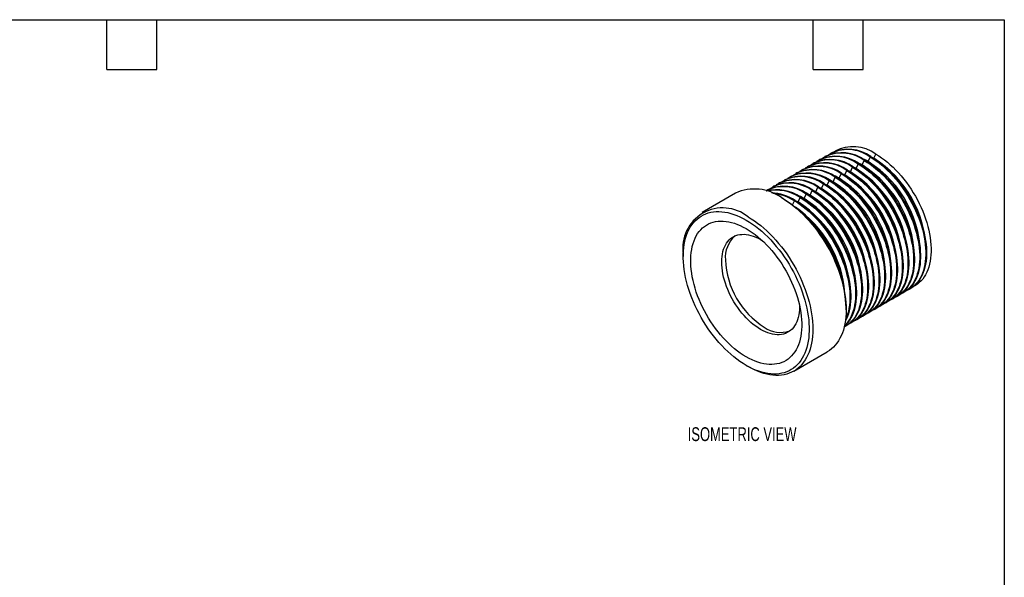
# Model space of a CAD drawing. Header units: millimetres. Extents: x 3 to 137, y 3 to 105.
# Tile 3 of 3: x 61 to 137, y 62 to 105. Entities that reach past the tile are written whole.
import ezdxf

# ---------------------------------------------------------------- set-up
doc = ezdxf.new("R2010")
doc.units = ezdxf.units.MM
doc.header["$LTSCALE"] = 0.5
doc.layers.add('DIMENSIONS', color=140, linetype='Continuous', lineweight=25)
doc.layers.add('TEXT', color=140, linetype='Continuous', lineweight=25)
doc.styles.add('SLDTEXTSTYLE0', font='TXT', dxfattribs={"width": 0.7})

msp = doc.modelspace()

# ---------------------------------------------------------------- linework, layer by layer
for p, q in [((122.41938, 94.08429), (122.35751, 94.04857)), ((122.879, 94.34962), (122.81713, 94.3139)), ((123.33862, 94.61495), (123.27675, 94.57924)), ((125.81689, 94.01686), (125.87876, 94.05257)), ((126.11741, 93.94538), (126.2765, 94.28219)), ((126.2765, 94.28219), (126.33838, 94.31791)), ((126.44651, 94.25389), (126.55051, 94.19541)), ((126.54548, 94.1925), (126.55051, 94.19541)), ((126.55051, 94.19541), (126.70077, 94.5135)), ((121.12007, 93.33421), (121.0582, 93.2985)), ((121.55318, 93.58424), (121.4913, 93.54852)), ((121.98628, 93.83426), (121.92441, 93.79855)), ((124.76506, 93.16469), (124.92416, 93.5015)), ((124.92416, 93.5015), (124.98603, 93.53722)), ((125.0942, 93.47319), (125.19817, 93.41471)), ((125.19314, 93.41181), (125.19817, 93.41471)), ((125.19817, 93.41471), (125.35727, 93.75152)), ((125.35727, 93.75152), (125.41914, 93.78724)), ((125.62625, 93.66184), (125.65779, 93.68005)), ((125.65779, 93.68005), (125.81689, 94.01686)), ((126.08586, 93.92717), (126.11741, 93.94538)), ((119.76773, 92.55352), (119.70586, 92.51781)), ((120.20083, 92.80355), (120.13896, 92.76783)), ((120.66045, 93.06888), (120.59858, 93.03316)), ((123.43924, 92.39931), (123.59834, 92.73612)), ((123.59834, 92.73612), (123.66021, 92.77183)), ((123.86732, 92.64643), (123.89886, 92.66464)), ((123.89886, 92.66464), (124.05796, 93.00145)), ((124.05796, 93.00145), (124.11983, 93.03717)), ((124.22786, 92.97321), (124.33196, 92.91466)), ((124.32694, 92.91176), (124.33196, 92.91466)), ((124.33196, 92.91466), (124.49106, 93.25147)), ((124.49106, 93.25147), (124.55293, 93.28719)), ((124.66091, 93.22326), (124.76506, 93.16469)), ((124.76004, 93.16179), (124.76506, 93.16469)), ((128.23561, 92.70636), (128.16799, 92.78271)), ((118.90153, 92.05347), (118.83965, 92.01776)), ((119.33463, 92.3035), (119.27276, 92.26778)), ((122.11341, 91.63392), (122.27251, 91.97073)), ((122.27251, 91.97073), (122.33438, 92.00645)), ((122.44247, 91.94246), (122.54652, 91.88395)), ((122.54149, 91.88105), (122.54652, 91.88395)), ((122.54652, 91.88395), (122.70562, 92.22076)), ((122.70562, 92.22076), (122.76749, 92.25648)), ((122.87547, 92.19255), (122.97962, 92.13397)), ((122.97459, 92.13107), (122.97962, 92.13397)), ((122.97962, 92.13397), (123.13872, 92.47078)), ((123.13872, 92.47078), (123.20059, 92.5065)), ((123.4077, 92.3811), (123.43924, 92.39931)), ((126.88327, 91.92567), (126.81565, 92.00202)), ((127.31637, 92.17569), (127.24876, 92.25205)), ((127.77599, 92.44102), (127.70838, 92.51738)), ((115.99208, 91.52856), (113.44649, 90.05902)), ((118.44191, 91.78814), (118.38003, 91.75242)), ((119.63322, 91.10033), (119.49179, 91.182)), ((120.76107, 90.85323), (120.92017, 91.19004)), ((120.92017, 91.19004), (120.98204, 91.22576)), ((121.18915, 91.10036), (121.22069, 91.11857)), ((121.22069, 91.11857), (121.37979, 91.45538)), ((121.37979, 91.45538), (121.44166, 91.49109)), ((121.64877, 91.36569), (121.68031, 91.3839)), ((121.68031, 91.3839), (121.83941, 91.72071)), ((121.83941, 91.72071), (121.90128, 91.75643)), ((122.00943, 91.6924), (122.11341, 91.63392)), ((122.10839, 91.63102), (122.11341, 91.63392)), ((125.55745, 91.16028), (125.48983, 91.23664)), ((126.01707, 91.42562), (125.94945, 91.50197)), ((126.45017, 91.67564), (126.38255, 91.752)), ((120.34116, 90.63113), (120.48707, 90.94002)), ((120.48707, 90.94002), (120.54894, 90.97574)), ((120.65704, 90.91174), (120.76107, 90.85323)), ((120.75605, 90.85033), (120.76107, 90.85323)), ((124.23162, 90.3949), (124.164, 90.47126)), ((124.66472, 90.64493), (124.59711, 90.72128)), ((125.09783, 90.89495), (125.03021, 90.97131)), ((122.87928, 89.61421), (122.81166, 89.69057)), ((123.3389, 89.87954), (123.27128, 89.9559)), ((123.79852, 90.14488), (123.7309, 90.22123)), ((122.01307, 89.11416), (121.94546, 89.19052)), ((122.44618, 89.36419), (122.37856, 89.44054)), ((129.24729, 88.79011), (129.21498, 88.88685)), ((129.70691, 89.05544), (129.6746, 89.15218)), ((130.16653, 89.32077), (130.13422, 89.41751)), ((127.94798, 88.04003), (127.91568, 88.13677)), ((128.38109, 88.29006), (128.34878, 88.3868)), ((128.81419, 88.54008), (128.78188, 88.63682)), ((117.9008, 87.97723), (118.02614, 87.90181)), ((126.59564, 87.25934), (126.56333, 87.35608)), ((127.02875, 87.50937), (126.99644, 87.60611)), ((127.48836, 87.7747), (127.45606, 87.87144)), ((111.99646, 86.85411), (111.99646, 86.69083)), ((125.26982, 86.49396), (125.23751, 86.5907)), ((125.72944, 86.75929), (125.69713, 86.85603)), ((126.16254, 87.00932), (126.13023, 87.10606)), ((123.94399, 85.72858), (123.91168, 85.82532)), ((124.37709, 85.9786), (124.34479, 86.07534)), ((124.8102, 86.22863), (124.77789, 86.32537)), ((128.35702, 83.65599), (128.41889, 83.6917)), ((128.81664, 83.92132), (128.87851, 83.95704)), ((129.27626, 84.18665), (129.33813, 84.22237)), ((124.44154, 82.60879), (124.44154, 82.77207)), ((127.05771, 82.90591), (127.11959, 82.94163)), ((127.49082, 83.15594), (127.55269, 83.19165)), ((127.92392, 83.40596), (127.98579, 83.44168)), ((125.70537, 82.12522), (125.76724, 82.16094)), ((126.13847, 82.37524), (126.20035, 82.41096)), ((126.59809, 82.64058), (126.65997, 82.6763)), ((124.37955, 81.35984), (124.44142, 81.39556)), ((124.83917, 81.62517), (124.90104, 81.66089)), ((125.27227, 81.87519), (125.33414, 81.91091)), ((120.44593, 77.93434), (122.99151, 79.40387)), ((116.80479, 78.36256), (116.94621, 78.28089))]:
    msp.add_line(p, q)
at = {"flags": 128}
for points in [[(125.87876, 94.05257), (126.10456, 93.91528), (126.32972, 93.76448), (126.55361, 93.60062), (126.77558, 93.42414), (126.99501, 93.23557), (127.21127, 93.03542), (127.42376, 92.82426), (127.63187, 92.6027), (127.83501, 92.37136), (128.0326, 92.13091), (128.22409, 91.88201), (128.40893, 91.62537), (128.5866, 91.36173), (128.75659, 91.09183), (128.91843, 90.81643), (129.07164, 90.53632), (129.21581, 90.25229), (129.35052, 89.96515), (129.47539, 89.6757), (129.59006, 89.38477), (129.69422, 89.09319), (129.78755, 88.80177), (129.86981, 88.51136), (129.94075, 88.22276), (130.00018, 87.9368), (130.04793, 87.65429), (130.08386, 87.37603), (130.10787, 87.1028), (130.11989, 86.83539), (130.11989, 86.57455), (130.10787, 86.32102), (130.08386, 86.07552), (130.04793, 85.83874), (130.00018, 85.61136), (129.94075, 85.39401), (129.86981, 85.18733), (129.78755, 84.99188), (129.69422, 84.80824), (129.59006, 84.6369), (129.47539, 84.47838), (129.35052, 84.3331), (129.21581, 84.20148), (129.07164, 84.08391), (128.91843, 83.9807), (128.87851, 83.95704)], [(126.2765, 94.28219), (126.50231, 94.14489), (126.72747, 93.9941), (126.95135, 93.83023), (127.17333, 93.65376), (127.39275, 93.46518), (127.60902, 93.26503), (127.82151, 93.05388), (128.02962, 92.83232), (128.23275, 92.60098), (128.43035, 92.36052), (128.62184, 92.11162), (128.80668, 91.85499), (128.98435, 91.59135), (129.15434, 91.32144), (129.31617, 91.04605), (129.46939, 90.76594), (129.61356, 90.48191), (129.74827, 90.19476), (129.87314, 89.90531), (129.98781, 89.61439), (130.09196, 89.3228), (130.1853, 89.03139), (130.26756, 88.74097), (130.3385, 88.45237), (130.39793, 88.16642), (130.44568, 87.8839), (130.48161, 87.60564), (130.50562, 87.33242), (130.51764, 87.06501), (130.51764, 86.80417), (130.50562, 86.55064), (130.48161, 86.30513), (130.44568, 86.06835), (130.39793, 85.84097), (130.3385, 85.62363), (130.26756, 85.41694), (130.1853, 85.2215), (130.09196, 85.03785), (129.98781, 84.86652), (129.87314, 84.70799), (129.74827, 84.56271), (129.61356, 84.4311), (129.46939, 84.31352), (129.31617, 84.21031), (129.15434, 84.12177), (129.07078, 84.08327)], [(126.33838, 94.31791), (126.56418, 94.18061), (126.78934, 94.02981), (127.01323, 93.86595), (127.2352, 93.68948), (127.45463, 93.5009), (127.67089, 93.30075), (127.88338, 93.08959), (128.09149, 92.86803), (128.29463, 92.6367), (128.49222, 92.39624), (128.68371, 92.14734), (128.86855, 91.8907), (129.04622, 91.62706), (129.21621, 91.35716), (129.37804, 91.08177), (129.53126, 90.80166), (129.67543, 90.51762), (129.81014, 90.23048), (129.93501, 89.94103), (130.04968, 89.6501), (130.15383, 89.35852), (130.24717, 89.06711), (130.32943, 88.77669), (130.40037, 88.48809), (130.4598, 88.20213), (130.50755, 87.91962), (130.54348, 87.64136), (130.56749, 87.36814), (130.57951, 87.10073), (130.57951, 86.83988), (130.56749, 86.58635), (130.54348, 86.34085), (130.50755, 86.10407), (130.4598, 85.87669), (130.40037, 85.65935), (130.32943, 85.45266), (130.24717, 85.25722), (130.15383, 85.07357), (130.04968, 84.90224), (129.93501, 84.74371), (129.81014, 84.59843), (129.67543, 84.46682), (129.53126, 84.34924), (129.37804, 84.24603), (129.33813, 84.22237)], [(126.70077, 94.5135), (126.92594, 94.37659), (127.15048, 94.22621), (127.37374, 94.0628), (127.5951, 93.88682), (127.81392, 93.69876), (128.02958, 93.49917), (128.24148, 93.2886), (128.44901, 93.06766), (128.65158, 92.83696), (128.84863, 92.59717), (129.03959, 92.34896), (129.22391, 92.09304), (129.40109, 91.83013), (129.57061, 91.56098), (129.73199, 91.28635), (129.88479, 91.00702), (130.02855, 90.72378), (130.16289, 90.43743), (130.28741, 90.14879), (130.40176, 89.85867), (130.50563, 89.56789), (130.59871, 89.27729), (130.68074, 88.98768), (130.75148, 88.69988), (130.81075, 88.41472), (130.85836, 88.13299), (130.89419, 87.8555), (130.91814, 87.58304), (130.93012, 87.31637), (130.93012, 87.05625), (130.91814, 86.80343), (130.89419, 86.5586), (130.85836, 86.32248), (130.81075, 86.09573), (130.75148, 85.87899), (130.68074, 85.67288), (130.59871, 85.47798), (130.50563, 85.29484), (130.40176, 85.12399), (130.28741, 84.9659), (130.16289, 84.82102), (130.02855, 84.68978), (129.88479, 84.57252), (129.73199, 84.4696), (129.5778, 84.38484)], [(124.92416, 93.5015), (125.14997, 93.3642), (125.37513, 93.21341), (125.59901, 93.04954), (125.82098, 92.87307), (126.04041, 92.68449), (126.25668, 92.48434), (126.46917, 92.27319), (126.67727, 92.05163), (126.88041, 91.82029), (127.07801, 91.57983), (127.26949, 91.33093), (127.45434, 91.0743), (127.632, 90.81066), (127.802, 90.54075), (127.96383, 90.26536), (128.11705, 89.98525), (128.26122, 89.70122), (128.39593, 89.41407), (128.5208, 89.12462), (128.63547, 88.8337), (128.73962, 88.54211), (128.83296, 88.2507), (128.91522, 87.96028), (128.98616, 87.67168), (129.04559, 87.38573), (129.09334, 87.10321), (129.12927, 86.82495), (129.15328, 86.55173), (129.1653, 86.28432), (129.1653, 86.02348), (129.15328, 85.76995), (129.12927, 85.52444), (129.09334, 85.28766), (129.04559, 85.06028), (128.98616, 84.84294), (128.91522, 84.63625), (128.83296, 84.44081), (128.73962, 84.25716), (128.63547, 84.08583), (128.5208, 83.9273), (128.39593, 83.78202), (128.26122, 83.65041), (128.11705, 83.53283), (127.96383, 83.42962), (127.802, 83.34108), (127.73256, 83.30876)], [(124.98603, 93.53722), (125.21184, 93.39992), (125.437, 93.24912), (125.66088, 93.08526), (125.88286, 92.90879), (126.10228, 92.72021), (126.31855, 92.52006), (126.53104, 92.3089), (126.73915, 92.08734), (126.94228, 91.85601), (127.13988, 91.61555), (127.33137, 91.36665), (127.51621, 91.11001), (127.69388, 90.84637), (127.86387, 90.57647), (128.0257, 90.30108), (128.17892, 90.02096), (128.32309, 89.73693), (128.4578, 89.44979), (128.58267, 89.16034), (128.69734, 88.86941), (128.80149, 88.57783), (128.89483, 88.28642), (128.97709, 87.996), (129.04803, 87.7074), (129.10746, 87.42144), (129.15521, 87.13893), (129.19114, 86.86067), (129.21515, 86.58745), (129.22717, 86.32004), (129.22717, 86.05919), (129.21515, 85.80566), (129.19114, 85.56016), (129.15521, 85.32338), (129.10746, 85.096), (129.04803, 84.87866), (128.97709, 84.67197), (128.89483, 84.47653), (128.80149, 84.29288), (128.69734, 84.12155), (128.58267, 83.96302), (128.4578, 83.81774), (128.32309, 83.68613), (128.17892, 83.56855), (128.0257, 83.46534), (127.98579, 83.44168)], [(125.35727, 93.75152), (125.58307, 93.61423), (125.80823, 93.46343), (126.03211, 93.29957), (126.25409, 93.12309), (126.47352, 92.93452), (126.68978, 92.73437), (126.90227, 92.52321), (127.11038, 92.30165), (127.31352, 92.07031), (127.51111, 91.82986), (127.7026, 91.58096), (127.88744, 91.32432), (128.06511, 91.06068), (128.2351, 90.79078), (128.39693, 90.51538), (128.55015, 90.23527), (128.69432, 89.95124), (128.82903, 89.6641), (128.9539, 89.37465), (129.06857, 89.08372), (129.17272, 88.79214), (129.26606, 88.50072), (129.34832, 88.21031), (129.41926, 87.92171), (129.47869, 87.63575), (129.52644, 87.35324), (129.56237, 87.07498), (129.58638, 86.80175), (129.5984, 86.53434), (129.5984, 86.2735), (129.58638, 86.01997), (129.56237, 85.77447), (129.52644, 85.53769), (129.47869, 85.31031), (129.41926, 85.09296), (129.34832, 84.88628), (129.26606, 84.69083), (129.17272, 84.50719), (129.06857, 84.33585), (128.9539, 84.17732), (128.82903, 84.03205), (128.69432, 83.90043), (128.55015, 83.78286), (128.39693, 83.67965), (128.2351, 83.5911), (128.16566, 83.55879)], [(125.41914, 93.78724), (125.64494, 93.64994), (125.8701, 93.49915), (126.09399, 93.33528), (126.31596, 93.15881), (126.53539, 92.97023), (126.75165, 92.77008), (126.96414, 92.55893), (127.17225, 92.33737), (127.37539, 92.10603), (127.57298, 91.86557), (127.76447, 91.61667), (127.94931, 91.36004), (128.12698, 91.0964), (128.29697, 90.8265), (128.45881, 90.5511), (128.61202, 90.27099), (128.75619, 89.98696), (128.8909, 89.69981), (129.01577, 89.41037), (129.13044, 89.11944), (129.2346, 88.82785), (129.32793, 88.53644), (129.41019, 88.24602), (129.48114, 87.95743), (129.54057, 87.67147), (129.58831, 87.38896), (129.62424, 87.1107), (129.64825, 86.83747), (129.66027, 86.57006), (129.66027, 86.30922), (129.64825, 86.05569), (129.62424, 85.81019), (129.58831, 85.57341), (129.54057, 85.34602), (129.48114, 85.12868), (129.41019, 84.922), (129.32793, 84.72655), (129.2346, 84.5429), (129.13044, 84.37157), (129.01577, 84.21304), (128.8909, 84.06776), (128.75619, 83.93615), (128.61202, 83.81857), (128.45881, 83.71537), (128.41889, 83.6917)], [(125.81689, 94.01686), (126.04269, 93.87956), (126.26785, 93.72876), (126.49173, 93.5649), (126.71371, 93.38843), (126.93313, 93.19985), (127.1494, 92.9997), (127.36189, 92.78854), (127.57, 92.56698), (127.77313, 92.33565), (127.97073, 92.09519), (128.16222, 91.84629), (128.34706, 91.58965), (128.52473, 91.32601), (128.69472, 91.05611), (128.85655, 90.78072), (129.00977, 90.5006), (129.15394, 90.21657), (129.28865, 89.92943), (129.41352, 89.63998), (129.52819, 89.34905), (129.63234, 89.05747), (129.72568, 88.76606), (129.80794, 88.47564), (129.87888, 88.18704), (129.93831, 87.90108), (129.98606, 87.61857), (130.02199, 87.34031), (130.046, 87.06709), (130.05802, 86.79967), (130.05802, 86.53883), (130.046, 86.2853), (130.02199, 86.0398), (129.98606, 85.80302), (129.93831, 85.57564), (129.87888, 85.3583), (129.80794, 85.15161), (129.72568, 84.95617), (129.63234, 84.77252), (129.52819, 84.60119), (129.41352, 84.44266), (129.28865, 84.29738), (129.15394, 84.16577), (129.00977, 84.04819), (128.85655, 83.94498), (128.69472, 83.85643), (128.61117, 83.81794)], [(123.59834, 92.73612), (123.82414, 92.59882), (124.0493, 92.44802), (124.27319, 92.28416), (124.49516, 92.10769), (124.71459, 91.91911), (124.93085, 91.71896), (125.14334, 91.5078), (125.35145, 91.28624), (125.55459, 91.05491), (125.75218, 90.81445), (125.94367, 90.56555), (126.12851, 90.30891), (126.30618, 90.04527), (126.47617, 89.77537), (126.63801, 89.49998), (126.79122, 89.21986), (126.93539, 88.93583), (127.0701, 88.64869), (127.19497, 88.35924), (127.30964, 88.06831), (127.4138, 87.77673), (127.50713, 87.48532), (127.58939, 87.1949), (127.66034, 86.9063), (127.71977, 86.62034), (127.76751, 86.33783), (127.80344, 86.05957), (127.82745, 85.78635), (127.83947, 85.51893), (127.83947, 85.25809), (127.82745, 85.00456), (127.80344, 84.75906), (127.76751, 84.52228), (127.71977, 84.2949), (127.66034, 84.07756), (127.58939, 83.87087), (127.50713, 83.67543), (127.4138, 83.49178), (127.30964, 83.32045), (127.19497, 83.16192), (127.0701, 83.01664), (126.93539, 82.88503), (126.79122, 82.76745), (126.63801, 82.66424), (126.47617, 82.57569), (126.39263, 82.5372)], [(123.66021, 92.77183), (123.88601, 92.63454), (124.11117, 92.48374), (124.33506, 92.31988), (124.55703, 92.1434), (124.77646, 91.95483), (124.99272, 91.75468), (125.20521, 91.54352), (125.41332, 91.32196), (125.61646, 91.09062), (125.81405, 90.85017), (126.00554, 90.60127), (126.19038, 90.34463), (126.36805, 90.08099), (126.53804, 89.81109), (126.69988, 89.53569), (126.8531, 89.25558), (126.99727, 88.97155), (127.13197, 88.68441), (127.25684, 88.39496), (127.37151, 88.10403), (127.47567, 87.81245), (127.56901, 87.52103), (127.65126, 87.23062), (127.72221, 86.94202), (127.78164, 86.65606), (127.82939, 86.37355), (127.86531, 86.09529), (127.88932, 85.82206), (127.90135, 85.55465), (127.90135, 85.29381), (127.88932, 85.04028), (127.86531, 84.79478), (127.82939, 84.558), (127.78164, 84.33062), (127.72221, 84.11327), (127.65126, 83.90659), (127.56901, 83.71114), (127.47567, 83.5275), (127.37151, 83.35616), (127.25684, 83.19763), (127.13197, 83.05236), (126.99727, 82.92074), (126.8531, 82.80317), (126.69988, 82.69996), (126.65997, 82.6763)], [(124.05796, 93.00145), (124.28376, 92.86415), (124.50892, 92.71336), (124.73281, 92.54949), (124.95478, 92.37302), (125.17421, 92.18444), (125.39047, 91.98429), (125.60296, 91.77314), (125.81107, 91.55158), (126.01421, 91.32024), (126.2118, 91.07978), (126.40329, 90.83088), (126.58813, 90.57425), (126.7658, 90.31061), (126.93579, 90.0407), (127.09763, 89.76531), (127.25084, 89.4852), (127.39501, 89.20117), (127.52972, 88.91402), (127.65459, 88.62457), (127.76926, 88.33365), (127.87342, 88.04206), (127.96675, 87.75065), (128.04901, 87.46023), (128.11995, 87.17163), (128.17938, 86.88568), (128.22713, 86.60316), (128.26306, 86.3249), (128.28707, 86.05168), (128.29909, 85.78427), (128.29909, 85.52343), (128.28707, 85.2699), (128.26306, 85.02439), (128.22713, 84.78761), (128.17938, 84.56023), (128.11995, 84.34289), (128.04901, 84.1362), (127.96675, 83.94076), (127.87342, 83.75711), (127.76926, 83.58578), (127.65459, 83.42725), (127.52972, 83.28197), (127.39501, 83.15036), (127.25084, 83.03278), (127.09763, 82.92957), (126.93579, 82.84103), (126.85224, 82.80253)], [(124.11983, 93.03717), (124.34563, 92.89987), (124.57079, 92.74907), (124.79468, 92.58521), (125.01665, 92.40874), (125.23608, 92.22016), (125.45234, 92.02001), (125.66483, 91.80885), (125.87294, 91.58729), (126.07608, 91.35596), (126.27367, 91.1155), (126.46516, 90.8666), (126.65, 90.60996), (126.82767, 90.34632), (126.99766, 90.07642), (127.1595, 89.80103), (127.31272, 89.52091), (127.45688, 89.23688), (127.59159, 88.94974), (127.71646, 88.66029), (127.83113, 88.36936), (127.93529, 88.07778), (128.02862, 87.78637), (128.11088, 87.49595), (128.18183, 87.20735), (128.24126, 86.92139), (128.289, 86.63888), (128.32493, 86.36062), (128.34894, 86.0874), (128.36097, 85.81999), (128.36097, 85.55914), (128.34894, 85.30561), (128.32493, 85.06011), (128.289, 84.82333), (128.24126, 84.59595), (128.18183, 84.37861), (128.11088, 84.17192), (128.02862, 83.97648), (127.93529, 83.79283), (127.83113, 83.6215), (127.71646, 83.46297), (127.59159, 83.31769), (127.45688, 83.18608), (127.31272, 83.0685), (127.1595, 82.96529), (127.11959, 82.94163)], [(124.49106, 93.25147), (124.71686, 93.11418), (124.94202, 92.96338), (125.16591, 92.79952), (125.38788, 92.62304), (125.60731, 92.43447), (125.82357, 92.23432), (126.03606, 92.02316), (126.24417, 91.8016), (126.44731, 91.57026), (126.6449, 91.32981), (126.83639, 91.08091), (127.02123, 90.82427), (127.1989, 90.56063), (127.36889, 90.29073), (127.53073, 90.01533), (127.68395, 89.73522), (127.82812, 89.45119), (127.96282, 89.16405), (128.08769, 88.8746), (128.20237, 88.58367), (128.30652, 88.29209), (128.39986, 88.00067), (128.48211, 87.71026), (128.55306, 87.42166), (128.61249, 87.1357), (128.66024, 86.85319), (128.69617, 86.57493), (128.72018, 86.3017), (128.7322, 86.03429), (128.7322, 85.77345), (128.72018, 85.51992), (128.69617, 85.27442), (128.66024, 85.03764), (128.61249, 84.81026), (128.55306, 84.59291), (128.48211, 84.38623), (128.39986, 84.19078), (128.30652, 84.00714), (128.20237, 83.8358), (128.08769, 83.67727), (127.96282, 83.532), (127.82812, 83.40038), (127.68395, 83.28281), (127.53073, 83.1796), (127.36889, 83.09105), (127.29946, 83.05874)], [(124.55293, 93.28719), (124.77873, 93.14989), (125.0039, 92.9991), (125.22778, 92.83523), (125.44975, 92.65876), (125.66918, 92.47018), (125.88545, 92.27003), (126.09793, 92.05888), (126.30604, 91.83732), (126.50918, 91.60598), (126.70678, 91.36552), (126.89826, 91.11662), (127.0831, 90.85999), (127.26077, 90.59635), (127.43077, 90.32645), (127.5926, 90.05105), (127.74582, 89.77094), (127.88999, 89.48691), (128.0247, 89.19976), (128.14956, 88.91032), (128.26424, 88.61939), (128.36839, 88.3278), (128.46173, 88.03639), (128.54398, 87.74597), (128.61493, 87.45738), (128.67436, 87.17142), (128.72211, 86.88891), (128.75804, 86.61065), (128.78205, 86.33742), (128.79407, 86.07001), (128.79407, 85.80917), (128.78205, 85.55564), (128.75804, 85.31014), (128.72211, 85.07336), (128.67436, 84.84597), (128.61493, 84.62863), (128.54398, 84.42195), (128.46173, 84.2265), (128.36839, 84.04285), (128.26424, 83.87152), (128.14956, 83.71299), (128.0247, 83.56771), (127.88999, 83.4361), (127.74582, 83.31852), (127.5926, 83.21532), (127.55269, 83.19165)], [(122.27251, 91.97073), (122.49831, 91.83344), (122.72348, 91.68264), (122.94736, 91.51878), (123.16933, 91.3423), (123.38876, 91.15372), (123.60503, 90.95358), (123.81751, 90.74242), (124.02562, 90.52086), (124.22876, 90.28952), (124.42636, 90.04907), (124.61784, 89.80017), (124.80268, 89.54353), (124.98035, 89.27989), (125.15035, 89.00999), (125.31218, 88.73459), (125.4654, 88.45448), (125.60957, 88.17045), (125.74428, 87.88331), (125.86914, 87.59386), (125.98382, 87.30293), (126.08797, 87.01135), (126.18131, 86.71993), (126.26357, 86.42952), (126.33451, 86.14092), (126.39394, 85.85496), (126.44169, 85.57245), (126.47762, 85.29419), (126.50163, 85.02096), (126.51365, 84.75355), (126.51365, 84.49271), (126.50163, 84.23918), (126.47762, 83.99368), (126.44169, 83.7569), (126.39394, 83.52952), (126.33451, 83.31217), (126.26357, 83.10549), (126.18131, 82.91004), (126.08797, 82.7264), (125.98382, 82.55506), (125.86914, 82.39653), (125.74428, 82.25126), (125.60957, 82.11964), (125.4654, 82.00206), (125.31218, 81.89886), (125.15035, 81.81031), (125.08091, 81.778)], [(122.33438, 92.00645), (122.56019, 91.86915), (122.78535, 91.71836), (123.00923, 91.55449), (123.2312, 91.37802), (123.45063, 91.18944), (123.6669, 90.98929), (123.87939, 90.77814), (124.0875, 90.55658), (124.29063, 90.32524), (124.48823, 90.08478), (124.67972, 89.83588), (124.86456, 89.57925), (125.04222, 89.31561), (125.21222, 89.04571), (125.37405, 88.77031), (125.52727, 88.4902), (125.67144, 88.20617), (125.80615, 87.91902), (125.93102, 87.62958), (126.04569, 87.33865), (126.14984, 87.04706), (126.24318, 86.75565), (126.32544, 86.46523), (126.39638, 86.17664), (126.45581, 85.89068), (126.50356, 85.60817), (126.53949, 85.32991), (126.5635, 85.05668), (126.57552, 84.78927), (126.57552, 84.52843), (126.5635, 84.2749), (126.53949, 84.0294), (126.50356, 83.79262), (126.45581, 83.56523), (126.39638, 83.34789), (126.32544, 83.14121), (126.24318, 82.94576), (126.14984, 82.76211), (126.04569, 82.59078), (125.93102, 82.43225), (125.80615, 82.28697), (125.67144, 82.15536), (125.52727, 82.03778), (125.37405, 81.93457), (125.33414, 81.91091)], [(122.70562, 92.22076), (122.93142, 92.08346), (123.15658, 91.93267), (123.38046, 91.7688), (123.60244, 91.59233), (123.82186, 91.40375), (124.03813, 91.2036), (124.25062, 90.99245), (124.45873, 90.77089), (124.66187, 90.53955), (124.85946, 90.29909), (125.05095, 90.05019), (125.23579, 89.79356), (125.41346, 89.52992), (125.58345, 89.26001), (125.74528, 88.98462), (125.8985, 88.70451), (126.04267, 88.42048), (126.17738, 88.13333), (126.30225, 87.84388), (126.41692, 87.55296), (126.52107, 87.26137), (126.61441, 86.96996), (126.69667, 86.67954), (126.76761, 86.39094), (126.82704, 86.10498), (126.87479, 85.82247), (126.91072, 85.54421), (126.93473, 85.27099), (126.94675, 85.00358), (126.94675, 84.74274), (126.93473, 84.48921), (126.91072, 84.2437), (126.87479, 84.00692), (126.82704, 83.77954), (126.76761, 83.5622), (126.69667, 83.35551), (126.61441, 83.16007), (126.52107, 82.97642), (126.41692, 82.80509), (126.30225, 82.64656), (126.17738, 82.50128), (126.04267, 82.36967), (125.8985, 82.25209), (125.74528, 82.14888), (125.58345, 82.06034), (125.51401, 82.02802)], [(122.76749, 92.25648), (122.99329, 92.11918), (123.21845, 91.96838), (123.44234, 91.80452), (123.66431, 91.62805), (123.88374, 91.43947), (124.1, 91.23932), (124.31249, 91.02816), (124.5206, 90.8066), (124.72374, 90.57527), (124.92133, 90.33481), (125.11282, 90.08591), (125.29766, 89.82927), (125.47533, 89.56563), (125.64532, 89.29573), (125.80716, 89.02034), (125.96037, 88.74022), (126.10454, 88.45619), (126.23925, 88.16905), (126.36412, 87.8796), (126.47879, 87.58867), (126.58295, 87.29709), (126.67628, 87.00568), (126.75854, 86.71526), (126.82948, 86.42666), (126.88892, 86.1407), (126.93666, 85.85819), (126.97259, 85.57993), (126.9966, 85.30671), (127.00862, 85.03929), (127.00862, 84.77845), (126.9966, 84.52492), (126.97259, 84.27942), (126.93666, 84.04264), (126.88892, 83.81526), (126.82948, 83.59792), (126.75854, 83.39123), (126.67628, 83.19579), (126.58295, 83.01214), (126.47879, 82.84081), (126.36412, 82.68228), (126.23925, 82.537), (126.10454, 82.40539), (125.96037, 82.28781), (125.80716, 82.1846), (125.76724, 82.16094)], [(123.13872, 92.47078), (123.36452, 92.33349), (123.58968, 92.18269), (123.81357, 92.01883), (124.03554, 91.84235), (124.25497, 91.65377), (124.47123, 91.45363), (124.68372, 91.24247), (124.89183, 91.02091), (125.09497, 90.78957), (125.29256, 90.54911), (125.48405, 90.30022), (125.66889, 90.04358), (125.84656, 89.77994), (126.01655, 89.51004), (126.17839, 89.23464), (126.33161, 88.95453), (126.47577, 88.6705), (126.61048, 88.38336), (126.73535, 88.09391), (126.85002, 87.80298), (126.95418, 87.5114), (127.04751, 87.21998), (127.12977, 86.92957), (127.20072, 86.64097), (127.26015, 86.35501), (127.30789, 86.0725), (127.34382, 85.79424), (127.36783, 85.52101), (127.37986, 85.2536), (127.37986, 84.99276), (127.36783, 84.73923), (127.34382, 84.49373), (127.30789, 84.25695), (127.26015, 84.02957), (127.20072, 83.81222), (127.12977, 83.60554), (127.04751, 83.41009), (126.95418, 83.22645), (126.85002, 83.05511), (126.73535, 82.89658), (126.61048, 82.75131), (126.47577, 82.61969), (126.33161, 82.50211), (126.17839, 82.39891), (126.01655, 82.31036), (125.94711, 82.27805)], [(123.20059, 92.5065), (123.42639, 92.3692), (123.65156, 92.21841), (123.87544, 92.05454), (124.09741, 91.87807), (124.31684, 91.68949), (124.5331, 91.48934), (124.74559, 91.27819), (124.9537, 91.05663), (125.15684, 90.82529), (125.35443, 90.58483), (125.54592, 90.33593), (125.73076, 90.0793), (125.90843, 89.81566), (126.07842, 89.54576), (126.24026, 89.27036), (126.39348, 88.99025), (126.53765, 88.70622), (126.67235, 88.41907), (126.79722, 88.12963), (126.9119, 87.8387), (127.01605, 87.54711), (127.10939, 87.2557), (127.19164, 86.96528), (127.26259, 86.67669), (127.32202, 86.39073), (127.36977, 86.10822), (127.4057, 85.82996), (127.42971, 85.55673), (127.44173, 85.28932), (127.44173, 85.02848), (127.42971, 84.77495), (127.4057, 84.52945), (127.36977, 84.29267), (127.32202, 84.06528), (127.26259, 83.84794), (127.19164, 83.64126), (127.10939, 83.44581), (127.01605, 83.26216), (126.9119, 83.09083), (126.79722, 82.9323), (126.67235, 82.78702), (126.53765, 82.65541), (126.39348, 82.53783), (126.24026, 82.43462), (126.20035, 82.41096)], [(119.49179, 91.182), (119.73467, 91.03491), (119.97695, 90.8744), (120.21807, 90.70086), (120.45744, 90.51472), (120.69448, 90.31641), (120.92863, 90.10641), (121.15931, 89.88524), (121.38598, 89.65342), (121.60808, 89.41151), (121.82509, 89.1601), (122.03647, 88.89979), (122.24173, 88.63121), (122.44036, 88.35501), (122.63188, 88.07184), (122.81584, 87.7824), (122.99179, 87.48738), (123.15932, 87.18749), (123.318, 86.88345), (123.46747, 86.576), (123.60736, 86.26587), (123.73733, 85.95382), (123.85708, 85.64059), (123.96631, 85.32694), (124.06476, 85.01363), (124.1522, 84.70141), (124.22841, 84.39103), (124.2932, 84.08324), (124.34643, 83.77878), (124.38797, 83.47839), (124.41771, 83.18279), (124.43558, 82.89269), (124.44154, 82.60879), (124.43558, 82.33177), (124.41771, 82.0623), (124.38797, 81.80103), (124.34643, 81.5486), (124.2932, 81.3056), (124.22841, 81.07262), (124.1522, 80.85023), (124.06476, 80.63896), (123.96631, 80.43932), (123.85708, 80.25178), (123.73733, 80.07681), (123.60736, 79.91483), (123.46747, 79.76622), (123.318, 79.63134), (123.15932, 79.51051), (122.99179, 79.40404), (122.99151, 79.40387)], [(120.92017, 91.19004), (121.14597, 91.05275), (121.37114, 90.90195), (121.59502, 90.73809), (121.81699, 90.56161), (122.03642, 90.37303), (122.25269, 90.17288), (122.46517, 89.96173), (122.67328, 89.74017), (122.87642, 89.50883), (123.07401, 89.26837), (123.2655, 89.01948), (123.45034, 88.76284), (123.62801, 88.4992), (123.798, 88.2293), (123.95984, 87.9539), (124.11306, 87.67379), (124.25723, 87.38976), (124.39194, 87.10261), (124.5168, 86.81317), (124.63148, 86.52224), (124.73563, 86.23066), (124.82897, 85.93924), (124.91122, 85.64883), (124.98217, 85.36023), (125.0416, 85.07427), (125.08935, 84.79176), (125.12528, 84.5135), (125.14929, 84.24027), (125.16131, 83.97286), (125.16131, 83.71202), (125.14929, 83.45849), (125.12528, 83.21299), (125.08935, 82.97621), (125.0416, 82.74883), (124.98217, 82.53148), (124.91122, 82.3248), (124.82897, 82.12935), (124.73563, 81.9457), (124.63148, 81.77437), (124.5168, 81.61584), (124.39194, 81.47057), (124.31352, 81.39114)], [(120.98204, 91.22576), (121.20785, 91.08846), (121.43301, 90.93767), (121.65689, 90.7738), (121.87886, 90.59733), (122.09829, 90.40875), (122.31456, 90.2086), (122.52704, 89.99745), (122.73515, 89.77589), (122.93829, 89.54455), (123.13589, 89.30409), (123.32737, 89.05519), (123.51221, 88.79856), (123.68988, 88.53492), (123.85988, 88.26502), (124.02171, 87.98962), (124.17493, 87.70951), (124.3191, 87.42548), (124.45381, 87.13833), (124.57868, 86.84889), (124.69335, 86.55796), (124.7975, 86.26637), (124.89084, 85.97496), (124.9731, 85.68454), (125.04404, 85.39595), (125.10347, 85.10999), (125.15122, 84.82748), (125.18715, 84.54921), (125.21116, 84.27599), (125.22318, 84.00858), (125.22318, 83.74774), (125.21116, 83.49421), (125.18715, 83.24871), (125.15122, 83.01193), (125.10347, 82.78454), (125.04404, 82.5672), (124.9731, 82.36052), (124.89084, 82.16507), (124.7975, 81.98142), (124.69335, 81.81009), (124.57868, 81.65156), (124.45381, 81.50628), (124.3191, 81.37467), (124.30732, 81.36423)], [(121.37979, 91.45538), (121.60559, 91.31808), (121.83076, 91.16728), (122.05464, 91.00342), (122.27661, 90.82695), (122.49604, 90.63837), (122.7123, 90.43822), (122.92479, 90.22706), (123.1329, 90.0055), (123.33604, 89.77417), (123.53363, 89.53371), (123.72512, 89.28481), (123.90996, 89.02817), (124.08763, 88.76453), (124.25762, 88.49463), (124.41946, 88.21923), (124.57268, 87.93912), (124.71685, 87.65509), (124.85155, 87.36795), (124.97642, 87.0785), (125.0911, 86.78757), (125.19525, 86.49599), (125.28859, 86.20458), (125.37084, 85.91416), (125.44179, 85.62556), (125.50122, 85.3396), (125.54897, 85.05709), (125.5849, 84.77883), (125.60891, 84.50561), (125.62093, 84.23819), (125.62093, 83.97735), (125.60891, 83.72382), (125.5849, 83.47832), (125.54897, 83.24154), (125.50122, 83.01416), (125.44179, 82.79682), (125.37084, 82.59013), (125.28859, 82.39469), (125.19525, 82.21104), (125.0911, 82.03971), (124.97642, 81.88118), (124.85155, 81.7359), (124.71685, 81.60428), (124.57268, 81.48671), (124.41946, 81.3835), (124.29524, 81.31383)], [(121.44166, 91.49109), (121.66746, 91.3538), (121.89263, 91.203), (122.11651, 91.03914), (122.33848, 90.86266), (122.55791, 90.67409), (122.77418, 90.47394), (122.98666, 90.26278), (123.19477, 90.04122), (123.39791, 89.80988), (123.59551, 89.56943), (123.78699, 89.32053), (123.97183, 89.06389), (124.1495, 88.80025), (124.3195, 88.53035), (124.48133, 88.25495), (124.63455, 87.97484), (124.77872, 87.69081), (124.91343, 87.40367), (125.03829, 87.11422), (125.15297, 86.82329), (125.25712, 86.53171), (125.35046, 86.24029), (125.43272, 85.94988), (125.50366, 85.66128), (125.56309, 85.37532), (125.61084, 85.09281), (125.64677, 84.81455), (125.67078, 84.54132), (125.6828, 84.27391), (125.6828, 84.01307), (125.67078, 83.75954), (125.64677, 83.51404), (125.61084, 83.27726), (125.56309, 83.04988), (125.50366, 82.83253), (125.43272, 82.62585), (125.35046, 82.4304), (125.25712, 82.24676), (125.15297, 82.07542), (125.03829, 81.91689), (124.91343, 81.77162), (124.77872, 81.64), (124.63455, 81.52243), (124.48133, 81.41922), (124.44142, 81.39556)], [(121.83941, 91.72071), (122.06521, 91.58341), (122.29037, 91.43262), (122.51426, 91.26875), (122.73623, 91.09228), (122.95566, 90.9037), (123.17192, 90.70355), (123.38441, 90.4924), (123.59252, 90.27084), (123.79566, 90.0395), (123.99325, 89.79904), (124.18474, 89.55014), (124.36958, 89.29351), (124.54725, 89.02987), (124.71724, 88.75996), (124.87908, 88.48457), (125.0323, 88.20446), (125.17647, 87.92043), (125.31117, 87.63328), (125.43604, 87.34383), (125.55071, 87.05291), (125.65487, 86.76132), (125.74821, 86.46991), (125.83046, 86.17949), (125.90141, 85.89089), (125.96084, 85.60493), (126.00859, 85.32242), (126.04451, 85.04416), (126.06852, 84.77094), (126.08055, 84.50353), (126.08055, 84.24269), (126.06852, 83.98916), (126.04451, 83.74365), (126.00859, 83.50687), (125.96084, 83.27949), (125.90141, 83.06215), (125.83046, 82.85546), (125.74821, 82.66002), (125.65487, 82.47637), (125.55071, 82.30504), (125.43604, 82.14651), (125.31117, 82.00123), (125.17647, 81.86962), (125.0323, 81.75204), (124.87908, 81.64883), (124.71724, 81.56029), (124.63368, 81.52179)], [(121.90128, 91.75643), (122.12708, 91.61913), (122.35225, 91.46833), (122.57613, 91.30447), (122.7981, 91.128), (123.01753, 90.93942), (123.2338, 90.73927), (123.44628, 90.52811), (123.65439, 90.30655), (123.85753, 90.07522), (124.05512, 89.83476), (124.24661, 89.58586), (124.43145, 89.32922), (124.60912, 89.06558), (124.77911, 88.79568), (124.94095, 88.52029), (125.09417, 88.24017), (125.23834, 87.95614), (125.37305, 87.669), (125.49791, 87.37955), (125.61259, 87.08862), (125.71674, 86.79704), (125.81008, 86.50563), (125.89233, 86.21521), (125.96328, 85.92661), (126.02271, 85.64065), (126.07046, 85.35814), (126.10639, 85.07988), (126.1304, 84.80666), (126.14242, 84.53925), (126.14242, 84.2784), (126.1304, 84.02487), (126.10639, 83.77937), (126.07046, 83.54259), (126.02271, 83.31521), (125.96328, 83.09787), (125.89233, 82.89118), (125.81008, 82.69574), (125.71674, 82.51209), (125.61259, 82.34076), (125.49791, 82.18223), (125.37305, 82.03695), (125.23834, 81.90534), (125.09417, 81.78776), (124.94095, 81.68455), (124.90104, 81.66089)], [(120.48707, 90.94002), (120.71287, 90.80272), (120.93803, 90.65193), (121.16192, 90.48806), (121.38389, 90.31159), (121.60332, 90.12301), (121.81958, 89.92286), (122.03207, 89.71171), (122.24018, 89.49015), (122.44332, 89.25881), (122.64091, 89.01835), (122.8324, 88.76945), (123.01724, 88.51282), (123.19491, 88.24917), (123.3649, 87.97927), (123.52674, 87.70388), (123.67996, 87.42377), (123.82412, 87.13974), (123.95883, 86.85259), (124.0837, 86.56314), (124.19837, 86.27222), (124.30253, 85.98063), (124.39586, 85.68922), (124.47812, 85.3988), (124.54907, 85.1102), (124.6085, 84.82424), (124.65624, 84.54173), (124.69217, 84.26347), (124.71618, 83.99025), (124.7282, 83.72284), (124.7282, 83.462), (124.71618, 83.20846), (124.69217, 82.96296), (124.65624, 82.72618), (124.6085, 82.4988), (124.54907, 82.28146), (124.47812, 82.07477), (124.39909, 81.88632)], [(120.54894, 90.97574), (120.77474, 90.83844), (120.9999, 90.68764), (121.22379, 90.52378), (121.44576, 90.34731), (121.66519, 90.15873), (121.88145, 89.95858), (122.09394, 89.74742), (122.30205, 89.52586), (122.50519, 89.29453), (122.70278, 89.05407), (122.89427, 88.80517), (123.07911, 88.54853), (123.25678, 88.28489), (123.42677, 88.01499), (123.58861, 87.7396), (123.74183, 87.45948), (123.886, 87.17545), (124.0207, 86.88831), (124.14557, 86.59886), (124.26025, 86.30793), (124.3644, 86.01635), (124.45774, 85.72494), (124.53999, 85.43452), (124.61094, 85.14592), (124.67037, 84.85996), (124.71812, 84.57745), (124.75404, 84.29919), (124.77805, 84.02597), (124.79008, 83.75855), (124.79008, 83.49771), (124.77805, 83.24418), (124.75404, 82.99868), (124.71812, 82.7619), (124.67037, 82.53452), (124.61094, 82.31718), (124.53999, 82.11049), (124.45774, 81.91505), (124.38286, 81.76515)], [(116.80479, 78.36256), (116.56511, 78.50782), (116.32603, 78.66653), (116.08814, 78.83829), (115.85204, 79.02266), (115.6183, 79.2192), (115.38751, 79.42742), (115.16024, 79.64679), (114.93707, 79.87677), (114.71853, 80.1168), (114.50519, 80.36626), (114.29756, 80.62455), (114.09616, 80.89102), (113.9015, 81.16501), (113.71406, 81.44584), (113.5343, 81.7328), (113.36267, 82.02519), (113.1996, 82.32228), (113.04549, 82.62332), (112.90073, 82.92758), (112.76567, 83.2343), (112.64066, 83.5427), (112.52599, 83.85203), (112.42197, 84.16152), (112.32884, 84.4704), (112.24684, 84.77789), (112.17618, 85.08324), (112.11702, 85.38569), (112.06951, 85.68448), (112.03378, 85.97887), (112.00991, 86.26813), (111.99796, 86.55154), (111.99796, 86.82839), (112.00991, 87.098), (112.03378, 87.3597), (112.06951, 87.61283), (112.11702, 87.85677), (112.17618, 88.09091), (112.24684, 88.31467), (112.32884, 88.52749), (112.42197, 88.72885), (112.52599, 88.91823), (112.64066, 89.09518), (112.76567, 89.25925), (112.90073, 89.41003), (113.04549, 89.54715), (113.1996, 89.67027), (113.36267, 89.77908), (113.5343, 89.87331), (113.71406, 89.95272), (113.9015, 90.01713), (114.09616, 90.06637), (114.29756, 90.10031), (114.50519, 90.11888), (114.71853, 90.12202), (114.93707, 90.10973), (115.16024, 90.08204), (115.38751, 90.03901), (115.6183, 89.98076), (115.85204, 89.90744), (116.08814, 89.81921), (116.32603, 89.7163), (116.56511, 89.59898), (116.80479, 89.46752)], [(116.94621, 89.71246), (117.18908, 89.56537), (117.43137, 89.40486), (117.67249, 89.23133), (117.91186, 89.04518), (118.1489, 88.84687), (118.38305, 88.63688), (118.61373, 88.4157), (118.8404, 88.18389), (119.0625, 87.94198), (119.2795, 87.69057), (119.49089, 87.43026), (119.69614, 87.16168), (119.89477, 86.88547), (120.0863, 86.60231), (120.27026, 86.31287), (120.44621, 86.01784), (120.61373, 85.71795), (120.77242, 85.41391), (120.92188, 85.10646), (121.06177, 84.79633), (121.19175, 84.48428), (121.3115, 84.17106), (121.42073, 83.85741), (121.51918, 83.5441), (121.60662, 83.23187), (121.68282, 82.9215), (121.74762, 82.61371), (121.80085, 82.30925), (121.84238, 82.00886), (121.87212, 81.71326), (121.89, 81.42315), (121.89596, 81.13925), (121.89, 80.86223), (121.87212, 80.59277), (121.84238, 80.3315), (121.80085, 80.07906), (121.74762, 79.83606), (121.68282, 79.60309), (121.60662, 79.38069), (121.51918, 79.16942), (121.42073, 78.96978), (121.3115, 78.78225), (121.19175, 78.60728), (121.06177, 78.44529), (120.92188, 78.29668), (120.77242, 78.1618), (120.61373, 78.04098), (120.44621, 77.9345), (120.27026, 77.84263), (120.0863, 77.76558), (119.89477, 77.70355), (119.69614, 77.65667), (119.49089, 77.62507), (119.2795, 77.60882), (119.0625, 77.60796), (118.8404, 77.62249), (118.61373, 77.65238), (118.38305, 77.69755), (118.1489, 77.75789), (117.91186, 77.83326), (117.67249, 77.92349), (117.43137, 78.02834), (117.18908, 78.14757), (116.94621, 78.28089)], [(116.80479, 79.01579), (116.57899, 79.15309), (116.35382, 79.30389), (116.12994, 79.46775), (115.90797, 79.64422), (115.68854, 79.8328), (115.47227, 80.03295), (115.25979, 80.24411), (115.05168, 80.46566), (114.84854, 80.697), (114.65095, 80.93746), (114.45946, 81.18636), (114.27462, 81.44299), (114.09695, 81.70664), (113.92696, 81.97654), (113.76512, 82.25193), (113.6119, 82.53204), (113.46773, 82.81608), (113.33302, 83.10322), (113.20816, 83.39267), (113.09348, 83.6836), (112.98933, 83.97518), (112.89599, 84.26659), (112.81374, 84.55701), (112.74279, 84.84561), (112.68336, 85.13157), (112.63561, 85.41408), (112.59968, 85.69234), (112.57567, 85.96556), (112.56365, 86.23297), (112.56365, 86.49382), (112.57567, 86.74735), (112.59968, 86.99285), (112.63561, 87.22963), (112.68336, 87.45701), (112.74279, 87.67435), (112.81374, 87.88104), (112.89599, 88.07648), (112.98933, 88.26013), (113.09348, 88.43146), (113.20816, 88.58999), (113.33302, 88.73527), (113.46773, 88.86688), (113.6119, 88.98446), (113.76512, 89.08767), (113.92696, 89.17621), (114.09695, 89.24985), (114.27462, 89.30836), (114.45946, 89.35158), (114.65095, 89.37939), (114.84854, 89.39171), (115.05168, 89.38851), (115.25979, 89.36979), (115.47227, 89.33561), (115.68854, 89.28607), (115.90797, 89.2213), (116.12994, 89.14149), (116.35382, 89.04686), (116.57899, 88.93769), (116.80479, 88.81428)], [(116.80479, 89.46752), (117.04446, 89.32225), (117.28354, 89.16355), (117.52143, 88.99179), (117.75754, 88.80741), (117.99128, 88.61087), (118.22207, 88.40266), (118.44933, 88.18329), (118.67251, 87.9533), (118.89104, 87.71328), (119.10439, 87.46381), (119.31202, 87.20552), (119.51342, 86.93905), (119.70808, 86.66507), (119.89552, 86.38424), (120.07528, 86.09728), (120.24691, 85.80489), (120.40998, 85.5078), (120.56409, 85.20675), (120.70885, 84.90249), (120.84391, 84.59578), (120.96892, 84.28737), (121.08358, 83.97804), (121.18761, 83.66855), (121.28073, 83.35968), (121.36273, 83.05218), (121.4334, 82.74683), (121.49256, 82.44439), (121.54007, 82.1456), (121.5758, 81.85121), (121.59967, 81.56195), (121.61162, 81.27854), (121.61162, 81.00169), (121.59967, 80.73208), (121.5758, 80.47038), (121.54007, 80.21724), (121.49256, 79.9733), (121.4334, 79.73916), (121.36273, 79.5154), (121.28073, 79.30258), (121.18761, 79.10123), (121.08358, 78.91184), (120.96892, 78.7349), (120.84391, 78.57083), (120.70885, 78.42005), (120.56409, 78.28293), (120.40998, 78.15981), (120.24691, 78.051), (120.07528, 77.95677), (119.89552, 77.87735), (119.70808, 77.81295), (119.51342, 77.76371), (119.31202, 77.72977), (119.10439, 77.7112), (118.89104, 77.70806), (118.67251, 77.72035), (118.44933, 77.74804), (118.22207, 77.79106), (117.99128, 77.84931), (117.75754, 77.92264), (117.52143, 78.01087), (117.28354, 78.11377), (117.04446, 78.2311), (116.80479, 78.36256)], [(116.80479, 88.81428), (117.03059, 88.67699), (117.25575, 88.52619), (117.47964, 88.36233), (117.70161, 88.18585), (117.92104, 87.99728), (118.1373, 87.79713), (118.34979, 87.58597), (118.5579, 87.36441), (118.76104, 87.13307), (118.95863, 86.89262), (119.15012, 86.64372), (119.33496, 86.38708), (119.51263, 86.12344), (119.68262, 85.85354), (119.84446, 85.57814), (119.99768, 85.29803), (120.14184, 85.014), (120.27655, 84.72686), (120.40142, 84.43741), (120.51609, 84.14648), (120.62025, 83.8549), (120.71358, 83.56348), (120.79584, 83.27307), (120.86679, 82.98447), (120.92622, 82.69851), (120.97396, 82.416), (121.00989, 82.13774), (121.0339, 81.86451), (121.04593, 81.5971), (121.04593, 81.33626), (121.0339, 81.08273), (121.00989, 80.83723), (120.97396, 80.60045), (120.92622, 80.37307), (120.86679, 80.15572), (120.79584, 79.94904), (120.71358, 79.75359), (120.62025, 79.56995), (120.51609, 79.39861), (120.40142, 79.24008), (120.27655, 79.09481), (120.14184, 78.96319), (119.99768, 78.84562), (119.84446, 78.74241), (119.68262, 78.65386), (119.51263, 78.58023), (119.33496, 78.52172), (119.15012, 78.4785), (118.95863, 78.45069), (118.76104, 78.43836), (118.5579, 78.44157), (118.34979, 78.46028), (118.1373, 78.49446), (117.92104, 78.54401), (117.70161, 78.60878), (117.47964, 78.68859), (117.25575, 78.78321), (117.03059, 78.89238), (116.80479, 79.01579)], [(117.9008, 81.11828), (117.71433, 81.2327), (117.52858, 81.3602), (117.34431, 81.50029), (117.16223, 81.65239), (116.98307, 81.81593), (116.80753, 81.99025), (116.6363, 82.17466), (116.47007, 82.36843), (116.30948, 82.57081), (116.15517, 82.78099), (116.00775, 82.99814), (115.8678, 83.2214), (115.73588, 83.44991), (115.6125, 83.68274), (115.49815, 83.91899), (115.39328, 84.15772), (115.29831, 84.39798), (115.2136, 84.63884), (115.13951, 84.87934), (115.07631, 85.11854), (115.02426, 85.35547), (114.98356, 85.58923), (114.95437, 85.81887), (114.93682, 86.04349), (114.93096, 86.26221), (114.93682, 86.47417), (114.95437, 86.67852), (114.98356, 86.87446), (115.02426, 87.06122), (115.07631, 87.23807), (115.13951, 87.40429), (115.2136, 87.55924), (115.29831, 87.70231), (115.39328, 87.83292), (115.49815, 87.95057), (115.6125, 88.05479), (115.73588, 88.14517), (115.8678, 88.22136), (116.00775, 88.28304), (116.15517, 88.32999), (116.30948, 88.36201), (116.47007, 88.37897), (116.6363, 88.38081), (116.80753, 88.36753), (116.98307, 88.33917), (117.16223, 88.29585), (117.34431, 88.23774), (117.52858, 88.16506), (117.71433, 88.07811), (117.9008, 87.97723)], [(120.86803, 82.97899), (120.87065, 82.8333), (120.86479, 82.62134), (120.84723, 82.41699), (120.81805, 82.22105), (120.77735, 82.03429), (120.7253, 81.85744), (120.6621, 81.69122), (120.588, 81.53627), (120.5033, 81.3932), (120.40833, 81.26259), (120.30346, 81.14494), (120.18911, 81.04072), (120.06573, 80.95033), (119.93381, 80.87415), (119.79386, 80.81247), (119.64644, 80.76552), (119.49213, 80.7335), (119.33154, 80.71654), (119.1653, 80.7147), (118.99408, 80.72798), (118.81854, 80.75634), (118.63938, 80.79966), (118.4573, 80.85777), (118.27302, 80.93045), (118.08728, 81.0174), (117.9008, 81.11828)]]:
    msp.add_lwpolyline(points, dxfattribs=at)
for centre, radius, start, end in [((124.55155, 91.95798), 2.89438, 53.4183294, 120.4556845), ((124.57735, 91.82923), 3.04872, 54.7161675, 113.9733741), ((124.96891, 92.16172), 2.92065, 53.6319948, 117.9685336), ((123.19744, 91.17215), 2.89956, 53.4507914, 120.0711734), ((123.22501, 91.04854), 3.04872, 54.7161675, 113.9733741), ((123.63054, 91.42217), 2.89956, 53.4507914, 120.0711734), ((123.65811, 91.29857), 3.04872, 54.7161675, 113.9733741), ((124.09192, 91.69264), 2.89439, 53.4183587, 120.4553362), ((124.11773, 91.5639), 3.04872, 54.7161675, 113.9733741), ((123.70857, 89.79855), 4.7957, 59.8483624, 67.2371943), ((121.88715, 86.85581), 8.69578, 1.5715243, 57.5693624), ((121.87338, 90.4119), 2.89439, 53.4183681, 120.4552245), ((121.89919, 90.28316), 3.04872, 54.7161675, 113.9733741), ((122.333, 90.67723), 2.89439, 53.418349, 120.455452), ((122.3588, 90.54849), 3.04872, 54.7161675, 113.9733741), ((122.76433, 90.92212), 2.89956, 53.4508033, 120.0710327), ((122.79191, 90.79852), 3.04872, 54.7161675, 113.9733741), ((123.24898, 89.53326), 4.79565, 59.8483394, 67.2382443), ((120.53481, 86.07512), 8.69578, 1.5717531, 57.5693463), ((121.13515, 86.45583), 8.52312, 357.4816234, 57.9518701), ((121.59475, 86.72115), 8.52314, 357.4822524, 57.9518113), ((120.54579, 89.64138), 2.89956, 53.4508031, 120.0710353), ((120.57336, 89.51778), 3.04872, 54.7161675, 113.9733741), ((120.97889, 89.89141), 2.89956, 53.4507914, 120.0711734), ((121.00646, 89.7678), 3.04872, 54.7161675, 113.9733741), ((121.41199, 90.14143), 2.89956, 53.4507914, 120.0711734), ((121.43957, 90.01783), 3.04872, 54.7161675, 113.9733741), ((121.03042, 88.25249), 4.79568, 59.8483536, 67.2375971), ((121.49005, 88.51784), 4.79565, 59.848343, 67.238083), ((119.37622, 85.44042), 8.52312, 357.4817201, 57.9518611), ((119.66863, 85.57509), 8.69575, 1.5707121, 57.5694197), ((120.10174, 85.82513), 8.69573, 1.5702638, 57.5694513), ((120.99509, 86.33405), 9.64529, 18.643955, 41.3506684), ((117.44135, 88.31983), 3.52084, 54.3824225, 114.307119), ((119.63899, 89.08503), 2.94091, 53.7062054, 117.1272642), ((119.68064, 89.00242), 3.04872, 54.7161675, 113.9733741), ((120.11445, 89.3965), 2.89438, 53.4183207, 120.4557883), ((120.14026, 89.26775), 3.04872, 54.7161675, 113.9733741), ((117.88317, 84.54437), 8.69576, 1.5711671, 57.5693876), ((118.3163, 84.79441), 8.69573, 1.5702982, 57.5694488), ((118.91659, 85.17508), 8.52313, 357.4820108, 57.9518339), ((119.64274, 85.55336), 9.64529, 18.643955, 41.3506684), ((120.07585, 85.80338), 9.64529, 18.643955, 41.3506684), ((120.53547, 86.06871), 9.64529, 18.643955, 41.3506684), ((119.14835, 88.51099), 3.27603, 55.962956, 104.1459245), ((119.06985, 88.43245), 3.32084, 56.1387567, 102.0933384), ((118.48929, 87.63864), 3.92152, 58.3171952, 86.4415504), ((118.37287, 87.47227), 4.06142, 58.6304428, 83.3139971), ((114.00776, 82.3003), 10.44444, 2.5888924, 57.4111077), ((118.81186, 86.97173), 4.7957, 59.8483629, 67.2371723), ((119.27149, 87.23708), 4.79568, 59.8483537, 67.2375915), ((116.69804, 83.89433), 8.52314, 357.4822645, 57.9518101), ((117.15766, 84.15967), 8.52313, 357.482014, 57.9518336), ((117.45006, 84.29433), 8.69578, 1.5716496, 57.5693536), ((118.31692, 84.78797), 9.64529, 18.643955, 41.3506684), ((118.77654, 85.05331), 9.64529, 18.643955, 41.3506684), ((119.20964, 85.30333), 9.64529, 18.643955, 41.3506684), ((115.01398, 87.3436), 3.05696, 50.7967148, 189.214037), ((115.48754, 83.15461), 8.89492, 4.7463731, 55.2482493), ((114.82402, 82.77156), 9.58433, 8.1272588, 51.8673711), ((116.09772, 83.51365), 8.69577, 1.5712601, 57.5693811), ((116.99109, 84.02259), 9.64529, 18.643955, 41.3506684), ((117.4242, 84.27261), 9.64529, 18.643955, 41.3506684), ((117.8573, 84.52264), 9.64529, 18.643955, 41.3506684), ((115.63875, 83.2419), 9.64529, 18.643955, 41.3506684), ((116.09837, 83.50723), 9.64529, 18.643955, 41.3506684), ((116.55799, 83.77256), 9.64529, 18.643955, 41.3506684), ((114.26781, 82.45047), 10.14639, 18.7486338, 41.2460011), ((114.77255, 82.74185), 9.64529, 18.643955, 41.3506684), ((115.20565, 82.99187), 9.64529, 18.643955, 41.3506684), ((117.40142, 86.6135), 2.19569, 131.4774925, 184.9119588), ((121.65279, 86.71376), 6.44544, 182.5633706, 237.4366295), ((119.43996, 83.08187), 2.19532, 235.0913451, 288.5204681)]:
    msp.add_arc(centre, radius, start, end)
at = {"layer": 'TEXT'}
for p, q in [((3.175, 104.775), (136.525, 104.775)), ((67.945, 100.965), (67.945, 104.775)), ((71.755, 100.965), (71.755, 104.775)), ((121.92, 100.965), (121.92, 104.775)), ((125.73, 100.965), (125.73, 104.775)), ((136.525, 104.775), (136.525, 3.175)), ((67.945, 100.965), (71.755, 100.965)), ((121.92, 100.965), (125.73, 100.965))]:
    msp.add_line(p, q, dxfattribs=at)

# ---------------------------------------------------------------- texts
at = {"layer": 'DIMENSIONS', "insert": (112.33623, 73.64577), "char_height": 1.0583333, "attachment_point": 1, "style": 'SLDTEXTSTYLE0'}
msp.add_mtext('ISOMETRIC VIEW', dxfattribs=at)

doc.saveas('drawing.dxf')
